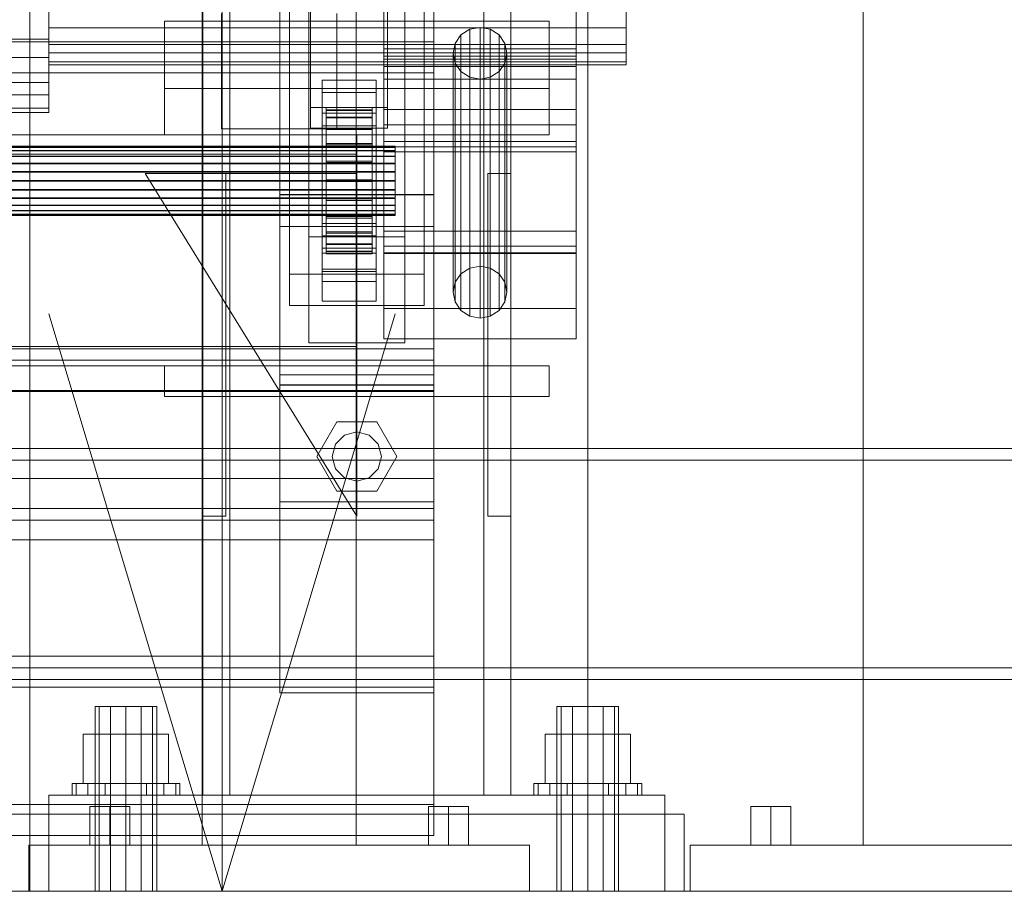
# Model space of a CAD drawing. Header units: millimetres. Extents: x -2233 to 61924, y -68080 to 6847.
# Tile 76 of 256: x 342 to 598, y -36000 to -35774. Entities that reach past the tile are written whole.
import ezdxf

# ---------------------------------------------------------------- set-up
doc = ezdxf.new("R2010")
doc.units = ezdxf.units.MM
for name, color, linetype, lineweight in [('COTAS_O', 1, 'Continuous', 0), ('COTAS_P', 1, 'Continuous', 0), ('frontal_briquetadora', 7, 'Continuous', 0), ('frontal_C01', 7, 'Continuous', 0), ('frontal_C02', 7, 'Continuous', 0), ('frontal_C09', 7, 'Continuous', 0), ('frontal_C10', 7, 'Continuous', 0), ('frontal_secador', 7, 'Continuous', 0)]:
    doc.layers.add(name, color=color, linetype=linetype, lineweight=lineweight)
doc.dimstyles.new('R19_100', dxfattribs={"dimtxt": 250, "dimasz": 150, "dimexe": 150, "dimexo": 80, "dimgap": 100, "dimtad": 1, "dimtih": 1, "dimtoh": 1, "dimdsep": 46, "dimcen": 0.09, "dimadec": 0, "dimazin": 0, "dimtfac": 1, "dimtdec": 4, "dimtofl": 0, "dimtmove": 0, "dimatfit": 3, "dimfxl": 1, "dimtolj": 1, "dimtzin": 0, "dimarcsym": 0})

# ---------------------------------------------------------------- blocks, each defined once
blk = doc.blocks.new('DIM_R28_58')
at = {"layer": 'COTAS_O'}
for p, q in [((-1480, -35300), (-1330, -35255)), ((490, -35300), (340, -35255)), ((-1480, -36000), (-1480, -35300)), ((-1480, -35300), (490, -35300)), ((-1480, -35300), (-1330, -35345)), ((490, -35300), (340, -35345)), ((490, -36000), (490, -35300))]:
    blk.add_line(p, q, dxfattribs=at)
blk.add_text('1970 O', height=250, dxfattribs=at).set_placement((-495, -35200))
blk = doc.blocks.new('DIM_R28_60')
at = {"layer": 'COTAS_O'}
for p, q in [((-1400, -35300), (-1250, -35255)), ((1400, -35300), (1250, -35255)), ((-1400, -36000), (-1400, -35300)), ((-1400, -35300), (1400, -35300)), ((-1400, -35300), (-1250, -35345)), ((1400, -35300), (1250, -35345)), ((1400, -36000), (1400, -35300))]:
    blk.add_line(p, q, dxfattribs=at)
blk.add_text('2800 O', height=250, dxfattribs=at).set_placement((0, -35200))
blk = doc.blocks.new('DIM_R28_61')
at = {"layer": 'COTAS_P'}
for p, q in [((-305, -34680), (395, -34680)), ((395, -34680), (350, -34830)), ((395, -36000), (395, -34680)), ((395, -34680), (440, -34830)), ((395, -36000), (350, -35850)), ((395, -36000), (440, -35850)), ((-305, -36000), (395, -36000))]:
    blk.add_line(p, q, dxfattribs=at)
blk.add_text('1320 P', height=250, rotation=90, dxfattribs=at).set_placement((295, -35340))
blk = doc.blocks.new('DIM_R28_62')
at = {"layer": 'COTAS_P'}
for p, q in [((-305, -35300), (-155, -35255)), ((345, -35300), (195, -35255)), ((-305, -36000), (-305, -35300)), ((-305, -35300), (345, -35300)), ((-305, -35300), (-155, -35345)), ((345, -35300), (195, -35345)), ((345, -36000), (345, -35300))]:
    blk.add_line(p, q, dxfattribs=at)
blk.add_text('650 P', height=250, dxfattribs=at).set_placement((20, -35200))

msp = doc.modelspace()

# ---------------------------------------------------------------- linework, layer by layer
at = {"layer": 'frontal_briquetadora'}
for p, q in [((490, -35980), (490, -34940)), ((490, -35980), (490, -34950)), ((315, -35980), (515, -35980)), ((340, -35980), (490, -35980)), ((515, -36000), (515, -35980)), ((315, -36000), (515, -36000))]:
    msp.add_line(p, q, dxfattribs=at)
at = {"layer": 'frontal_C01'}
for p, q in [((390, -35975), (390, -34599.343)), ((397, -35975), (397, -34599.343)), ((463, -35975), (463, -34599.343)), ((470, -35975), (470, -34599.343)), ((390, -35975), (390, -35273.382)), ((397, -35975), (397, -35273.382)), ((463, -35975), (463, -35273.382)), ((470, -35975), (470, -35273.382)), ((417.5, -35830.021), (417.5, -35348.555)), ((442.5, -35348.555), (442.5, -35830.021)), ((417.5, -35857.548), (417.5, -35376.083)), ((442.5, -35857.548), (442.5, -35376.083)), ((410, -35819.138), (410, -35616.933)), ((450, -35616.933), (450, -35819.138)), ((418, -35796.387), (418, -35644.646)), ((438, -35644.646), (438, -35796.387)), ((418, -35650.038), (418, -35801.779)), ((438, -35801.779), (438, -35650.038)), ((410, -35868.431), (410, -35666.226)), ((410, -35827.343), (410, -35666.598)), ((450, -35868.431), (450, -35666.226)), ((450, -35666.598), (450, -35827.343)), ((412.5, -35839.74), (412.5, -35681.813)), ((447.5, -35681.813), (447.5, -35839.74)), ((412.5, -35847.829), (412.5, -35689.902)), ((447.5, -35847.829), (447.5, -35689.902)), ((410, -35865.862), (410, -35705.117)), ((450, -35865.862), (450, -35705.117)), ((450, -35740.847), (450, -35779.365)), ((450, -35787.454), (450, -35748.935)), ((350, -35764.538), (350, -35778.63)), ((350, -35766.875), (350, -35775.749)), ((437, -35783.043), (437, -35765.613)), ((437, -35834.146), (437, -35766.742)), ((437, -35781.187), (437, -35766.742)), ((487, -35765.613), (487, -35783.043)), ((487, -35766.742), (487, -35834.146)), ((487, -35766.742), (487, -35781.187)), ((500, -35775.749), (500, -35766.875)), ((350, -35783.469), (350, -35770.245)), ((350, -35780.055), (350, -35772.502)), ((380, -35791.525), (380, -35774.027)), ((380, -35774.027), (480, -35774.027)), ((380, -35803.525), (380, -35774.027)), ((437, -35772.672), (437, -35789.027)), ((480, -35774.027), (480, -35791.525)), ((480, -35774.027), (480, -35803.525)), ((487, -35789.027), (487, -35772.672)), ((500, -35772.502), (500, -35780.055)), ((350, -35775.749), (350, -35782.225)), ((500, -35775.749), (350, -35775.749)), ((459.321, -35776.114), (457.05, -35777.575)), ((462, -35775.601), (459.321, -35776.114)), ((459.321, -35838.126), (459.321, -35776.114)), ((464.679, -35776.114), (462, -35775.601)), ((462, -35837.613), (462, -35775.601)), ((466.95, -35777.575), (464.679, -35776.114)), ((464.679, -35838.126), (464.679, -35776.114)), ((500, -35782.225), (500, -35775.749)), ((450, -35779.365), (-450, -35779.365)), ((350, -35778.63), (-350, -35778.63)), ((350, -35778.63), (350, -35789.887)), ((450, -35787.454), (450, -35779.365)), ((457.05, -35777.575), (455.533, -35779.762)), ((457.05, -35839.587), (457.05, -35777.575)), ((468.467, -35779.762), (466.95, -35777.575)), ((466.95, -35839.587), (466.95, -35777.575)), ((350, -35784.556), (350, -35780.055)), ((500, -35780.055), (350, -35780.055)), ((350, -35782.225), (350, -35785.318)), ((500, -35782.225), (350, -35782.225)), ((437, -35828.562), (437, -35780.031)), ((437, -35780.031), (487, -35780.031)), ((437, -35785.809), (437, -35780.031)), ((487, -35781.187), (437, -35781.187)), ((437, -35781.187), (437, -35848.591)), ((455.533, -35779.762), (455, -35782.342)), ((455.533, -35841.774), (455.533, -35779.762)), ((469, -35782.342), (468.467, -35779.762)), ((468.467, -35841.774), (468.467, -35779.762)), ((487, -35780.031), (487, -35828.562)), ((487, -35780.031), (487, -35785.809)), ((487, -35848.591), (487, -35781.187)), ((500, -35780.055), (500, -35784.556)), ((500, -35785.318), (500, -35782.225)), ((350, -35783.469), (-350, -35783.469)), ((350, -35793.12), (350, -35783.469)), ((350, -35785.318), (350, -35784.556)), ((500, -35784.556), (350, -35784.556)), ((437, -35796.965), (437, -35783.043)), ((487, -35783.043), (437, -35783.043)), ((437, -35832.414), (437, -35783.883)), ((437, -35783.883), (487, -35783.883)), ((437, -35807.957), (437, -35783.883)), ((455, -35782.342), (455.533, -35784.921)), ((455, -35844.353), (455, -35782.342)), ((468.467, -35784.921), (469, -35782.342)), ((469, -35782.342), (469, -35844.353)), ((487, -35783.043), (487, -35796.965)), ((487, -35783.883), (487, -35832.414)), ((487, -35783.883), (487, -35807.957)), ((500, -35784.556), (500, -35785.318)), ((500, -35785.318), (350, -35785.318)), ((487, -35785.809), (437, -35785.809)), ((437, -35785.809), (437, -35834.34)), ((455.533, -35784.921), (457.05, -35787.108)), ((455.533, -35846.933), (455.533, -35784.921)), ((457.05, -35787.108), (459.321, -35788.569)), ((457.05, -35849.12), (457.05, -35787.108)), ((464.679, -35788.569), (466.95, -35787.108)), ((466.95, -35787.108), (468.467, -35784.921)), ((466.95, -35849.12), (466.95, -35787.108)), ((468.467, -35846.933), (468.467, -35784.921)), ((487, -35834.34), (487, -35785.809)), ((-450, -35787.454), (450, -35787.454)), ((350, -35789.887), (-350, -35789.887)), ((350, -35789.887), (350, -35796.593)), ((421, -35792.535), (421, -35789.3)), ((421, -35789.3), (435, -35789.3)), ((421, -35829.745), (421, -35789.3)), ((435, -35789.3), (435, -35792.535)), ((435, -35789.3), (435, -35829.745)), ((437, -35789.027), (437, -35800.964)), ((487, -35789.027), (437, -35789.027)), ((459.321, -35788.569), (462, -35789.083)), ((459.321, -35850.581), (459.321, -35788.569)), ((462, -35789.083), (464.679, -35788.569)), ((462, -35851.094), (462, -35789.083)), ((464.679, -35850.581), (464.679, -35788.569)), ((487, -35800.964), (487, -35789.027)), ((480, -35791.525), (380, -35791.525)), ((380, -35791.525), (380, -35803.525)), ((480, -35803.525), (480, -35791.525)), ((350, -35793.12), (-350, -35793.12)), ((350, -35797.728), (350, -35793.12)), ((435, -35792.535), (421, -35792.535)), ((421, -35792.535), (421, -35832.98)), ((435, -35832.98), (435, -35792.535)), ((350, -35796.593), (-350, -35796.593)), ((350, -35796.593), (350, -35797.728)), ((438, -35796.387), (418, -35796.387)), ((418, -35796.387), (418, -35801.779)), ((422, -35806.454), (422, -35796.455)), ((422, -35796.455), (422, -35797.047)), ((422, -35796.455), (434, -35796.455)), ((422, -35797.157), (422, -35796.455)), ((422, -35806.735), (422, -35797.047)), ((422, -35797.047), (422, -35798.894)), ((422, -35797.047), (434, -35797.047)), ((422, -35806.787), (422, -35797.157)), ((422, -35797.157), (434, -35797.157)), ((422, -35799.107), (422, -35797.157)), ((434, -35797.047), (434, -35796.455)), ((434, -35796.455), (434, -35806.454)), ((434, -35796.455), (434, -35797.157)), ((434, -35798.894), (434, -35797.047)), ((434, -35797.047), (434, -35806.735)), ((434, -35797.157), (434, -35806.787)), ((434, -35797.157), (434, -35799.107)), ((437, -35805.259), (437, -35796.965)), ((487, -35796.965), (437, -35796.965)), ((438, -35801.779), (438, -35796.387)), ((487, -35796.965), (487, -35805.259)), ((350, -35797.728), (-350, -35797.728)), ((421, -35801.163), (421, -35797.928)), ((421, -35797.928), (435, -35797.928)), ((421, -35838.372), (421, -35797.928)), ((422, -35807.61), (422, -35798.894)), ((422, -35798.894), (422, -35801.869)), ((422, -35798.894), (434, -35798.894)), ((422, -35807.71), (422, -35799.107)), ((422, -35799.107), (434, -35799.107)), ((422, -35802.17), (422, -35799.107)), ((434, -35801.869), (434, -35798.894)), ((434, -35798.894), (434, -35807.61)), ((434, -35799.107), (434, -35807.71)), ((434, -35799.107), (434, -35802.17)), ((435, -35797.928), (435, -35801.163)), ((435, -35797.928), (435, -35838.372)), ((418, -35801.779), (438, -35801.779)), ((435, -35801.163), (421, -35801.163)), ((421, -35801.163), (421, -35841.608)), ((422, -35809.019), (422, -35801.869)), ((422, -35801.869), (422, -35805.77)), ((422, -35801.869), (434, -35801.869)), ((422, -35809.161), (422, -35802.17)), ((422, -35802.17), (434, -35802.17)), ((422, -35806.139), (422, -35802.17)), ((434, -35805.77), (434, -35801.869)), ((434, -35801.869), (434, -35809.019)), ((434, -35802.17), (434, -35809.161)), ((434, -35802.17), (434, -35806.139)), ((435, -35841.608), (435, -35801.163)), ((437, -35800.964), (437, -35806.664)), ((487, -35800.964), (437, -35800.964)), ((487, -35806.664), (487, -35800.964)), ((430, -35803.525), (-430, -35803.525)), ((380, -35803.525), (480, -35803.525)), ((430, -35803.525), (430, -35808.525)), ((437, -35806.664), (437, -35805.259)), ((487, -35805.259), (437, -35805.259)), ((487, -35805.259), (487, -35806.664)), ((-440, -35806.454), (440, -35806.454)), ((-440, -35806.735), (440, -35806.735)), ((-440, -35806.787), (440, -35806.787)), ((-440, -35807.61), (440, -35807.61)), ((-440, -35807.71), (440, -35807.71)), ((422, -35810.867), (422, -35805.77)), ((422, -35805.77), (422, -35810.331)), ((422, -35805.77), (434, -35805.77)), ((422, -35811.041), (422, -35806.139)), ((422, -35806.139), (434, -35806.139)), ((422, -35810.742), (422, -35806.139)), ((422, -35806.735), (422, -35806.454)), ((434, -35806.454), (422, -35806.454)), ((422, -35806.454), (422, -35806.787)), ((422, -35807.61), (422, -35806.735)), ((434, -35806.735), (422, -35806.735)), ((434, -35806.787), (422, -35806.787)), ((422, -35806.787), (422, -35807.71)), ((422, -35809.019), (422, -35807.61)), ((434, -35807.61), (422, -35807.61)), ((434, -35807.71), (422, -35807.71)), ((422, -35807.71), (422, -35809.161)), ((434, -35810.331), (434, -35805.77)), ((434, -35805.77), (434, -35810.867)), ((434, -35806.139), (434, -35811.041)), ((434, -35806.139), (434, -35810.742)), ((434, -35806.454), (434, -35806.735)), ((434, -35806.787), (434, -35806.454)), ((434, -35806.735), (434, -35807.61)), ((434, -35807.71), (434, -35806.787)), ((434, -35807.61), (434, -35809.019)), ((434, -35809.161), (434, -35807.71)), ((487, -35806.664), (437, -35806.664)), ((440, -35806.735), (440, -35806.454)), ((440, -35806.454), (440, -35806.787)), ((440, -35807.61), (440, -35806.735)), ((440, -35806.787), (440, -35807.71)), ((440, -35809.019), (440, -35807.61)), ((440, -35807.71), (440, -35809.161)), ((-440, -35809.019), (440, -35809.019)), ((-440, -35809.161), (440, -35809.161)), ((430, -35808.525), (-430, -35808.525)), ((422, -35810.867), (422, -35809.019)), ((434, -35809.019), (422, -35809.019)), ((434, -35809.161), (422, -35809.161)), ((422, -35809.161), (422, -35811.041)), ((422, -35810.331), (422, -35813.027)), ((434, -35810.331), (422, -35810.331)), ((422, -35810.331), (422, -35815.241)), ((430, -35808.525), (430, -35858.525)), ((434, -35809.019), (434, -35810.867)), ((434, -35811.041), (434, -35809.161)), ((434, -35813.027), (434, -35810.331)), ((434, -35815.241), (434, -35810.331)), ((487, -35807.957), (437, -35807.957)), ((437, -35807.957), (437, -35856.488)), ((440, -35810.867), (440, -35809.019)), ((440, -35809.161), (440, -35811.041)), ((487, -35856.488), (487, -35807.957)), ((-440, -35810.867), (440, -35810.867)), ((-440, -35811.041), (440, -35811.041)), ((422, -35813.222), (422, -35810.742)), ((422, -35810.742), (434, -35810.742)), ((422, -35815.666), (422, -35810.742)), ((422, -35813.027), (422, -35810.867)), ((434, -35810.867), (422, -35810.867)), ((434, -35811.041), (422, -35811.041)), ((422, -35811.041), (422, -35813.222)), ((434, -35810.742), (434, -35813.222)), ((434, -35810.742), (434, -35815.666)), ((434, -35810.867), (434, -35813.027)), ((434, -35813.222), (434, -35811.041)), ((440, -35813.027), (440, -35810.867)), ((440, -35811.041), (440, -35813.222)), ((440, -35813.027), (-440, -35813.027)), ((-440, -35813.222), (440, -35813.222)), ((-440, -35815.353), (440, -35815.353)), ((430, -35902.568), (375, -35813.525)), ((375, -35813.525), (430, -35813.525)), ((390, -35902.568), (390, -35813.525)), ((390, -35813.525), (396, -35813.525)), ((396, -35902.568), (396, -35813.525)), ((422, -35813.027), (434, -35813.027)), ((422, -35815.353), (422, -35813.027)), ((434, -35813.222), (422, -35813.222)), ((422, -35813.222), (422, -35815.554)), ((422, -35815.353), (422, -35815.241)), ((422, -35815.241), (422, -35820.166)), ((422, -35815.241), (434, -35815.241)), ((422, -35817.686), (422, -35815.353)), ((434, -35815.353), (422, -35815.353)), ((430, -35813.525), (430, -35902.568)), ((434, -35813.027), (434, -35815.353)), ((434, -35815.554), (434, -35813.222)), ((434, -35820.166), (434, -35815.241)), ((434, -35815.241), (434, -35815.353)), ((434, -35815.353), (434, -35817.686)), ((440, -35815.353), (440, -35813.027)), ((440, -35813.222), (440, -35815.554)), ((440, -35817.686), (440, -35815.353)), ((464, -35902.568), (464, -35813.525)), ((464, -35813.525), (470, -35813.525)), ((470, -35902.568), (470, -35813.525)), ((-440, -35815.554), (440, -35815.554)), ((-440, -35817.686), (440, -35817.686)), ((-440, -35817.88), (440, -35817.88)), ((422, -35815.554), (422, -35815.666)), ((434, -35815.554), (422, -35815.554)), ((422, -35815.554), (422, -35817.88)), ((422, -35815.666), (434, -35815.666)), ((422, -35820.576), (422, -35815.666)), ((422, -35819.866), (422, -35817.686)), ((422, -35817.686), (422, -35820.166)), ((434, -35817.686), (422, -35817.686)), ((422, -35817.88), (422, -35820.576)), ((434, -35817.88), (422, -35817.88)), ((422, -35817.88), (422, -35820.041)), ((434, -35815.666), (434, -35815.554)), ((434, -35817.88), (434, -35815.554)), ((434, -35815.666), (434, -35820.576)), ((434, -35820.166), (434, -35817.686)), ((434, -35817.686), (434, -35819.866)), ((434, -35820.576), (434, -35817.88)), ((434, -35820.041), (434, -35817.88)), ((440, -35815.554), (440, -35817.88)), ((440, -35819.866), (440, -35817.686)), ((440, -35817.88), (440, -35820.041)), ((-440, -35819.866), (440, -35819.866)), ((-440, -35820.041), (440, -35820.041)), ((450, -35819.005), (410, -35819.005)), ((410, -35819.005), (410, -35868.564)), ((410, -35898.861), (410, -35819.005)), ((410, -35868.431), (410, -35819.138)), ((410, -35819.138), (450, -35819.138)), ((422, -35821.746), (422, -35819.866)), ((422, -35819.866), (422, -35824.769)), ((434, -35819.866), (422, -35819.866)), ((422, -35820.041), (422, -35825.137)), ((434, -35820.041), (422, -35820.041)), ((422, -35820.041), (422, -35821.889)), ((422, -35820.166), (422, -35824.769)), ((422, -35820.166), (434, -35820.166)), ((422, -35820.576), (434, -35820.576)), ((422, -35825.137), (422, -35820.576)), ((434, -35824.769), (434, -35819.866)), ((434, -35819.866), (434, -35821.746)), ((434, -35825.137), (434, -35820.041)), ((434, -35821.889), (434, -35820.041)), ((434, -35824.769), (434, -35820.166)), ((434, -35820.576), (434, -35825.137)), ((440, -35821.746), (440, -35819.866)), ((440, -35820.041), (440, -35821.889)), ((450, -35868.564), (450, -35819.005)), ((450, -35819.005), (450, -35898.861)), ((450, -35819.138), (450, -35868.431)), ((-440, -35821.746), (440, -35821.746)), ((-440, -35821.889), (440, -35821.889)), ((-440, -35823.197), (440, -35823.197)), ((422, -35823.197), (422, -35821.746)), ((422, -35821.746), (422, -35828.738)), ((434, -35821.746), (422, -35821.746)), ((422, -35821.889), (422, -35829.038)), ((434, -35821.889), (422, -35821.889)), ((422, -35821.889), (422, -35823.298)), ((422, -35824.12), (422, -35823.197)), ((422, -35823.197), (422, -35831.801)), ((434, -35823.197), (422, -35823.197)), ((434, -35828.738), (434, -35821.746)), ((434, -35821.746), (434, -35823.197)), ((434, -35829.038), (434, -35821.889)), ((434, -35823.298), (434, -35821.889)), ((434, -35831.801), (434, -35823.197)), ((434, -35823.197), (434, -35824.12)), ((440, -35823.197), (440, -35821.746)), ((440, -35821.889), (440, -35823.298)), ((440, -35824.12), (440, -35823.197)), ((-440, -35823.298), (440, -35823.298)), ((-440, -35824.12), (440, -35824.12)), ((-440, -35824.173), (440, -35824.173)), ((-440, -35824.453), (440, -35824.453)), ((422, -35823.298), (422, -35832.014)), ((434, -35823.298), (422, -35823.298)), ((422, -35823.298), (422, -35824.173)), ((422, -35824.453), (422, -35824.12)), ((422, -35824.12), (422, -35833.75)), ((434, -35824.12), (422, -35824.12)), ((422, -35824.173), (422, -35833.86)), ((434, -35824.173), (422, -35824.173)), ((422, -35824.173), (422, -35824.453)), ((422, -35824.453), (422, -35834.453)), ((434, -35824.453), (422, -35824.453)), ((422, -35824.769), (422, -35828.738)), ((422, -35824.769), (434, -35824.769)), ((422, -35825.137), (434, -35825.137)), ((422, -35829.038), (422, -35825.137)), ((434, -35832.014), (434, -35823.298)), ((434, -35824.173), (434, -35823.298)), ((434, -35833.75), (434, -35824.12)), ((434, -35824.12), (434, -35824.453)), ((434, -35833.86), (434, -35824.173)), ((434, -35824.453), (434, -35824.173)), ((434, -35834.453), (434, -35824.453)), ((434, -35828.738), (434, -35824.769)), ((434, -35825.137), (434, -35829.038)), ((440, -35823.298), (440, -35824.173)), ((440, -35824.453), (440, -35824.12)), ((440, -35824.173), (440, -35824.453)), ((410, -35865.862), (410, -35827.343)), ((410, -35827.343), (450, -35827.343)), ((421, -35838.988), (421, -35826.586)), ((421, -35826.586), (435, -35826.586)), ((421, -35834.29), (421, -35826.586)), ((435, -35826.586), (435, -35838.988)), ((435, -35826.586), (435, -35834.29)), ((450, -35827.343), (450, -35865.862)), ((417.5, -35857.548), (417.5, -35830.021)), ((417.5, -35830.021), (442.5, -35830.021)), ((435, -35829.745), (421, -35829.745)), ((421, -35829.745), (421, -35832.98)), ((422, -35828.738), (422, -35831.801)), ((422, -35828.738), (434, -35828.738)), ((422, -35829.038), (434, -35829.038)), ((422, -35832.014), (422, -35829.038)), ((434, -35831.801), (434, -35828.738)), ((434, -35829.038), (434, -35832.014)), ((435, -35832.98), (435, -35829.745)), ((487, -35828.562), (437, -35828.562)), ((437, -35828.562), (437, -35834.34)), ((442.5, -35830.021), (442.5, -35857.548)), ((487, -35834.34), (487, -35828.562)), ((421, -35832.98), (435, -35832.98)), ((422, -35831.801), (422, -35833.75)), ((422, -35831.801), (434, -35831.801)), ((422, -35832.014), (434, -35832.014)), ((422, -35833.86), (422, -35832.014)), ((434, -35833.75), (434, -35831.801)), ((434, -35832.014), (434, -35833.86)), ((487, -35832.414), (437, -35832.414)), ((437, -35832.414), (437, -35856.488)), ((487, -35856.488), (487, -35832.414)), ((435, -35834.29), (421, -35834.29)), ((421, -35834.29), (421, -35846.692)), ((422, -35833.75), (422, -35834.453)), ((422, -35833.75), (434, -35833.75)), ((422, -35833.86), (434, -35833.86)), ((422, -35834.453), (422, -35833.86)), ((422, -35834.453), (434, -35834.453)), ((434, -35834.453), (434, -35833.75)), ((434, -35833.86), (434, -35834.453)), ((435, -35846.692), (435, -35834.29)), ((487, -35834.146), (437, -35834.146)), ((437, -35834.146), (437, -35848.591)), ((437, -35834.34), (487, -35834.34)), ((487, -35848.591), (487, -35834.146)), ((435, -35838.372), (421, -35838.372)), ((421, -35838.372), (421, -35841.608)), ((435, -35841.608), (435, -35838.372)), ((457.05, -35839.587), (459.321, -35838.126)), ((459.321, -35838.126), (462, -35837.613)), ((462, -35837.613), (464.679, -35838.126)), ((464.679, -35838.126), (466.95, -35839.587)), ((447.5, -35839.74), (412.5, -35839.74)), ((412.5, -35839.74), (412.5, -35847.829)), ((435, -35838.988), (421, -35838.988)), ((421, -35838.988), (421, -35846.692)), ((435, -35846.692), (435, -35838.988)), ((447.5, -35847.829), (447.5, -35839.74)), ((455.533, -35841.774), (457.05, -35839.587)), ((466.95, -35839.587), (468.467, -35841.774)), ((421, -35841.608), (435, -35841.608)), ((455, -35844.353), (455.533, -35841.774)), ((468.467, -35841.774), (469, -35844.353)), ((455.533, -35846.933), (455, -35844.353)), ((469, -35844.353), (468.467, -35846.933)), ((412.5, -35847.829), (447.5, -35847.829)), ((421, -35846.692), (435, -35846.692)), ((437, -35848.591), (487, -35848.591)), ((457.05, -35849.12), (455.533, -35846.933)), ((468.467, -35846.933), (466.95, -35849.12)), ((459.321, -35850.581), (457.05, -35849.12)), ((462, -35851.094), (459.321, -35850.581)), ((464.679, -35850.581), (462, -35851.094)), ((466.95, -35849.12), (464.679, -35850.581)), ((430, -35858.525), (-430, -35858.525)), ((442.5, -35857.548), (417.5, -35857.548)), ((430, -35858.525), (430, -35863.525)), ((437, -35856.488), (487, -35856.488)), ((-450, -35859.113), (450, -35859.113)), ((450, -35859.113), (450, -35869.898)), ((450, -35859.113), (450, -35892.817)), ((-450, -35862.083), (450, -35862.083)), ((430, -35863.525), (-430, -35863.525)), ((380, -35863.525), (480, -35863.525)), ((380, -35871.525), (380, -35863.525)), ((450, -35862.083), (450, -35870.172)), ((450, -35862.083), (450, -35900.602)), ((480, -35871.525), (480, -35863.525)), ((450, -35865.862), (410, -35865.862)), ((450, -35868.431), (410, -35868.431)), ((410, -35868.564), (450, -35868.564)), ((410, -35948.419), (410, -35868.564)), ((450, -35948.419), (450, -35868.564)), ((450, -35869.898), (-450, -35869.898)), ((450, -35870.172), (-450, -35870.172)), ((380, -35871.525), (480, -35871.525)), ((390, -35871.525), (397, -35871.525)), ((390, -35975), (390, -35871.525)), ((397, -35975), (397, -35871.525)), ((397, -35871.525), (463, -35871.525)), ((450, -35903.602), (450, -35869.898)), ((450, -35908.69), (450, -35870.172)), ((463, -35871.525), (470, -35871.525)), ((463, -35975), (463, -35871.525)), ((470, -35975), (470, -35871.525)), ((419.6, -35887.046), (424.8, -35878.04)), ((424.8, -35878.04), (435.2, -35878.04)), ((435.2, -35878.04), (440.4, -35887.046)), ((424.457, -35883.846), (426.8, -35881.504)), ((426.8, -35881.504), (430, -35880.646)), ((430, -35880.646), (433.2, -35881.504)), ((433.2, -35881.504), (435.543, -35883.846)), ((423.6, -35887.046), (424.457, -35883.846)), ((435.543, -35883.846), (436.4, -35887.046)), ((424.8, -35896.053), (419.6, -35887.046)), ((424.457, -35890.246), (423.6, -35887.046)), ((440.4, -35887.046), (435.2, -35896.053)), ((436.4, -35887.046), (435.543, -35890.246)), ((426.8, -35892.589), (424.457, -35890.246)), ((435.543, -35890.246), (433.2, -35892.589)), ((450, -35892.817), (-450, -35892.817)), ((430, -35893.446), (426.8, -35892.589)), ((433.2, -35892.589), (430, -35893.446)), ((450, -35903.602), (450, -35892.817)), ((435.2, -35896.053), (424.8, -35896.053)), ((410, -35948.419), (410, -35898.861)), ((410, -35898.861), (450, -35898.861)), ((450, -35898.861), (450, -35948.419)), ((450, -35900.602), (-450, -35900.602)), ((450, -35908.69), (450, -35900.602)), ((-450, -35903.602), (450, -35903.602)), ((396, -35902.568), (390, -35902.568)), ((470, -35902.568), (464, -35902.568)), ((-450, -35908.69), (450, -35908.69)), ((-450, -35938.924), (450, -35938.924)), ((450, -35938.924), (450, -35947.012)), ((450, -35938.924), (450, -35977.442)), ((450, -35947.012), (-450, -35947.012)), ((450, -35948.419), (410, -35948.419)), ((450, -35985.531), (450, -35947.012)), ((363.072, -35952), (362, -35952)), ((362, -36000), (362, -35952)), ((366, -35952), (363.072, -35952)), ((363.072, -36000), (363.072, -35952)), ((370, -35952), (366, -35952)), ((366, -36000), (366, -35952)), ((370, -35952), (374, -35952)), ((370, -35952), (370, -36000)), ((374, -35952), (376.928, -35952)), ((374, -36000), (374, -35952)), ((376.928, -35952), (378, -35952)), ((376.928, -36000), (376.928, -35952)), ((378, -36000), (378, -35952)), ((483.072, -35952), (482, -35952)), ((482, -36000), (482, -35952)), ((486, -35952), (483.072, -35952)), ((483.072, -36000), (483.072, -35952)), ((490, -35952), (486, -35952)), ((486, -36000), (486, -35952)), ((490, -35952), (494, -35952)), ((490, -35952), (490, -36000)), ((494, -35952), (496.928, -35952)), ((494, -36000), (494, -35952)), ((496.928, -35952), (498, -35952)), ((496.928, -36000), (496.928, -35952)), ((498, -36000), (498, -35952)), ((370, -35959.2), (358.915, -35959.2)), ((358.915, -35972), (358.915, -35959.2)), ((370, -35959.2), (381.085, -35959.2)), ((370, -35959.2), (370, -35972)), ((381.085, -35972), (381.085, -35959.2)), ((490, -35959.2), (478.915, -35959.2)), ((478.915, -35972), (478.915, -35959.2)), ((490, -35959.2), (501.085, -35959.2)), ((490, -35959.2), (490, -35972)), ((501.085, -35972), (501.085, -35959.2)), ((357.066, -35972), (356, -35972)), ((356, -35975), (356, -35972)), ((360.101, -35972), (357.066, -35972)), ((357.066, -35975), (357.066, -35972)), ((358.915, -35972), (370, -35972)), ((364.642, -35972), (360.101, -35972)), ((360.101, -35975), (360.101, -35972)), ((370, -35972), (364.642, -35972)), ((364.642, -35975), (364.642, -35972)), ((370, -35972), (375.358, -35972)), ((370, -35972), (370, -35975)), ((370, -35972), (381.085, -35972)), ((375.358, -35972), (379.899, -35972)), ((375.358, -35975), (375.358, -35972)), ((379.899, -35972), (382.934, -35972)), ((379.899, -35975), (379.899, -35972)), ((382.934, -35972), (384, -35972)), ((382.934, -35975), (382.934, -35972)), ((384, -35975), (384, -35972)), ((477.066, -35972), (476, -35972)), ((476, -35975), (476, -35972)), ((480.101, -35972), (477.066, -35972)), ((477.066, -35975), (477.066, -35972)), ((478.915, -35972), (490, -35972)), ((484.642, -35972), (480.101, -35972)), ((480.101, -35975), (480.101, -35972)), ((490, -35972), (484.642, -35972)), ((484.642, -35975), (484.642, -35972)), ((490, -35972), (495.358, -35972)), ((490, -35972), (490, -35975)), ((490, -35972), (501.085, -35972)), ((495.358, -35972), (499.899, -35972)), ((495.358, -35975), (495.358, -35972)), ((499.899, -35972), (502.934, -35972)), ((499.899, -35975), (499.899, -35972)), ((502.934, -35972), (504, -35972)), ((502.934, -35975), (502.934, -35972)), ((504, -35975), (504, -35972)), ((350, -35975), (510, -35975)), ((350, -36000), (350, -35975)), ((357.066, -35975), (356, -35975)), ((360.101, -35975), (357.066, -35975)), ((364.642, -35975), (360.101, -35975)), ((364.642, -35975), (370, -35975)), ((370, -35975), (375.358, -35975)), ((375.358, -35975), (379.899, -35975)), ((379.899, -35975), (382.934, -35975)), ((382.934, -35975), (384, -35975)), ((390, -35975), (397, -35975)), ((397, -35975), (463, -35975)), ((463, -35975), (470, -35975)), ((477.066, -35975), (476, -35975)), ((480.101, -35975), (477.066, -35975)), ((484.642, -35975), (480.101, -35975)), ((484.642, -35975), (490, -35975)), ((490, -35975), (495.358, -35975)), ((495.358, -35975), (499.899, -35975)), ((499.899, -35975), (502.934, -35975)), ((502.934, -35975), (504, -35975)), ((510, -36000), (510, -35975)), ((450, -35977.442), (-450, -35977.442)), ((450, -35985.531), (450, -35977.442)), ((-450, -35985.531), (450, -35985.531)), ((350, -36000), (510, -36000)), ((363.072, -36000), (362, -36000)), ((366, -36000), (363.072, -36000)), ((366, -36000), (370, -36000)), ((370, -36000), (374, -36000)), ((374, -36000), (376.928, -36000)), ((376.928, -36000), (378, -36000)), ((483.072, -36000), (482, -36000)), ((486, -36000), (483.072, -36000)), ((486, -36000), (490, -36000)), ((490, -36000), (494, -36000)), ((494, -36000), (496.928, -36000)), ((496.928, -36000), (498, -36000))]:
    msp.add_line(p, q, dxfattribs=at)
at = {"layer": 'frontal_C02'}
for p, q in [((390, -35975), (390, -33530.372)), ((397, -35975), (397, -33530.372)), ((463, -35975), (463, -33530.372)), ((470, -35975), (470, -33530.372)), ((390, -35975), (390, -34035.57)), ((397, -35975), (397, -34035.57)), ((463, -35975), (463, -34035.57)), ((470, -35975), (470, -34035.57)), ((390, -35975), (390, -34840.309)), ((397, -35975), (397, -34840.309)), ((463, -35975), (463, -34840.309)), ((470, -35975), (470, -34840.309)), ((390, -35975), (390, -35605.585)), ((397, -35975), (397, -35605.585)), ((463, -35975), (463, -35605.585)), ((470, -35975), (470, -35605.585)), ((363.072, -35952), (362, -35952)), ((362, -36000), (362, -35952)), ((366, -35952), (363.072, -35952)), ((363.072, -36000), (363.072, -35952)), ((370, -35952), (366, -35952)), ((366, -36000), (366, -35952)), ((370, -35952), (374, -35952)), ((370, -35952), (370, -36000)), ((374, -35952), (376.928, -35952)), ((374, -36000), (374, -35952)), ((376.928, -35952), (378, -35952)), ((376.928, -36000), (376.928, -35952)), ((378, -36000), (378, -35952)), ((483.072, -35952), (482, -35952)), ((482, -36000), (482, -35952)), ((486, -35952), (483.072, -35952)), ((483.072, -36000), (483.072, -35952)), ((490, -35952), (486, -35952)), ((486, -36000), (486, -35952)), ((490, -35952), (494, -35952)), ((490, -35952), (490, -36000)), ((494, -35952), (496.928, -35952)), ((494, -36000), (494, -35952)), ((496.928, -35952), (498, -35952)), ((496.928, -36000), (496.928, -35952)), ((498, -36000), (498, -35952)), ((370, -35959.2), (358.915, -35959.2)), ((358.915, -35972), (358.915, -35959.2)), ((370, -35959.2), (381.085, -35959.2)), ((370, -35959.2), (370, -35972)), ((381.085, -35972), (381.085, -35959.2)), ((490, -35959.2), (478.915, -35959.2)), ((478.915, -35972), (478.915, -35959.2)), ((490, -35959.2), (501.085, -35959.2)), ((490, -35959.2), (490, -35972)), ((501.085, -35972), (501.085, -35959.2)), ((357.066, -35972), (356, -35972)), ((356, -35975), (356, -35972)), ((360.101, -35972), (357.066, -35972)), ((357.066, -35975), (357.066, -35972)), ((358.915, -35972), (370, -35972)), ((364.642, -35972), (360.101, -35972)), ((360.101, -35975), (360.101, -35972)), ((370, -35972), (364.642, -35972)), ((364.642, -35975), (364.642, -35972)), ((370, -35972), (375.358, -35972)), ((370, -35972), (370, -35975)), ((370, -35972), (381.085, -35972)), ((375.358, -35972), (379.899, -35972)), ((375.358, -35975), (375.358, -35972)), ((379.899, -35972), (382.934, -35972)), ((379.899, -35975), (379.899, -35972)), ((382.934, -35972), (384, -35972)), ((382.934, -35975), (382.934, -35972)), ((384, -35975), (384, -35972)), ((477.066, -35972), (476, -35972)), ((476, -35975), (476, -35972)), ((480.101, -35972), (477.066, -35972)), ((477.066, -35975), (477.066, -35972)), ((478.915, -35972), (490, -35972)), ((484.642, -35972), (480.101, -35972)), ((480.101, -35975), (480.101, -35972)), ((490, -35972), (484.642, -35972)), ((484.642, -35975), (484.642, -35972)), ((490, -35972), (495.358, -35972)), ((490, -35972), (490, -35975)), ((490, -35972), (501.085, -35972)), ((495.358, -35972), (499.899, -35972)), ((495.358, -35975), (495.358, -35972)), ((499.899, -35972), (502.934, -35972)), ((499.899, -35975), (499.899, -35972)), ((502.934, -35972), (504, -35972)), ((502.934, -35975), (502.934, -35972)), ((504, -35975), (504, -35972)), ((350, -35975), (510, -35975)), ((350, -36000), (350, -35975)), ((357.066, -35975), (356, -35975)), ((360.101, -35975), (357.066, -35975)), ((364.642, -35975), (360.101, -35975)), ((364.642, -35975), (370, -35975)), ((370, -35975), (375.358, -35975)), ((375.358, -35975), (379.899, -35975)), ((379.899, -35975), (382.934, -35975)), ((382.934, -35975), (384, -35975)), ((390, -35975), (397, -35975)), ((397, -35975), (463, -35975)), ((463, -35975), (470, -35975)), ((477.066, -35975), (476, -35975)), ((480.101, -35975), (477.066, -35975)), ((484.642, -35975), (480.101, -35975)), ((484.642, -35975), (490, -35975)), ((490, -35975), (495.358, -35975)), ((495.358, -35975), (499.899, -35975)), ((499.899, -35975), (502.934, -35975)), ((502.934, -35975), (504, -35975)), ((510, -36000), (510, -35975)), ((350, -36000), (510, -36000)), ((363.072, -36000), (362, -36000)), ((366, -36000), (363.072, -36000)), ((366, -36000), (370, -36000)), ((370, -36000), (374, -36000)), ((374, -36000), (376.928, -36000)), ((376.928, -36000), (378, -36000)), ((483.072, -36000), (482, -36000)), ((486, -36000), (483.072, -36000)), ((486, -36000), (490, -36000)), ((490, -36000), (494, -36000)), ((494, -36000), (496.928, -36000)), ((496.928, -36000), (498, -36000))]:
    msp.add_line(p, q, dxfattribs=at)
at = {"layer": 'frontal_C09'}
for p, q in [((429.815, -35988), (429.815, -35664.893)), ((389.815, -35988), (389.815, -35669.104)), ((394.815, -35771.998), (394.815, -35801.998)), ((424.815, -35801.998), (424.815, -35771.998)), ((394.815, -35801.998), (424.815, -35801.998)), ((365.815, -35978), (360.619, -35978)), ((360.619, -35988), (360.619, -35978)), ((365.815, -35978), (371.011, -35978)), ((365.815, -35978), (365.815, -35988)), ((371.011, -35988), (371.011, -35978)), ((453.815, -35978), (448.619, -35978)), ((448.619, -35988), (448.619, -35978)), ((453.815, -35978), (459.011, -35978)), ((453.815, -35978), (453.815, -35988)), ((459.011, -35988), (459.011, -35978)), ((344.815, -35988), (474.815, -35988)), ((344.815, -36000), (344.815, -35988)), ((360.619, -35988), (365.815, -35988)), ((365.815, -35988), (371.011, -35988)), ((389.815, -35988), (429.815, -35988)), ((448.619, -35988), (453.815, -35988)), ((453.815, -35988), (459.011, -35988)), ((474.815, -36000), (474.815, -35988)), ((344.815, -36000), (474.815, -36000))]:
    msp.add_line(p, q, dxfattribs=at)
at = {"layer": 'frontal_C10'}
for p, q in [((561.558, -34269.04), (561.558, -35988)), ((561.558, -35988), (561.558, -34278.21)), ((537.558, -35978), (532.362, -35978)), ((532.362, -35988), (532.362, -35978)), ((537.558, -35978), (542.754, -35978)), ((537.558, -35978), (537.558, -35988)), ((542.754, -35988), (542.754, -35978)), ((516.558, -35988), (646.558, -35988)), ((516.558, -36000), (516.558, -35988)), ((532.362, -35988), (537.558, -35988)), ((537.558, -35988), (542.754, -35988)), ((561.558, -35988), (601.558, -35988)), ((516.558, -36000), (646.558, -36000))]:
    msp.add_line(p, q, dxfattribs=at)
at = {"layer": 'frontal_secador'}
for p, q in [((-1265, -35885), (1265, -35885)), ((-1265, -35888), (1265, -35888)), ((-1265, -35942), (1265, -35942)), ((-1265, -35945), (1265, -35945)), ((-1400, -36000), (1400, -36000))]:
    msp.add_line(p, q, dxfattribs=at)

# ---------------------------------------------------------------- dimensions: what is measured, and where the dimension line sits
at = {"layer": 'COTAS_O'}
for p1, p2, picture, middle in [((-1480, -36000), (490, -36000), 'DIM_R28_58', (-495, -35300)), ((-1400, -36000), (1400, -36000), 'DIM_R28_60', (0, -35300))]:
    dim = msp.add_aligned_dim(p1=p1, p2=p2, distance=700, text='<> O', dimstyle='R19_100', dxfattribs=at)
    dim.commit()
    dim.dimension.update_dxf_attribs({"geometry": picture, "text_midpoint": middle})
at = {"layer": 'COTAS_P'}
for p2, distance, picture, middle in [((-305, -34680), -700, 'DIM_R28_61', (395, -35340)), ((345, -36000), 700, 'DIM_R28_62', (20, -35300))]:
    dim = msp.add_aligned_dim(p1=(-305, -36000), p2=p2, distance=distance, text='<> P', dimstyle='R19_100', dxfattribs=at)
    dim.commit()
    dim.dimension.update_dxf_attribs({"geometry": picture, "text_midpoint": middle})

doc.saveas('drawing.dxf')
